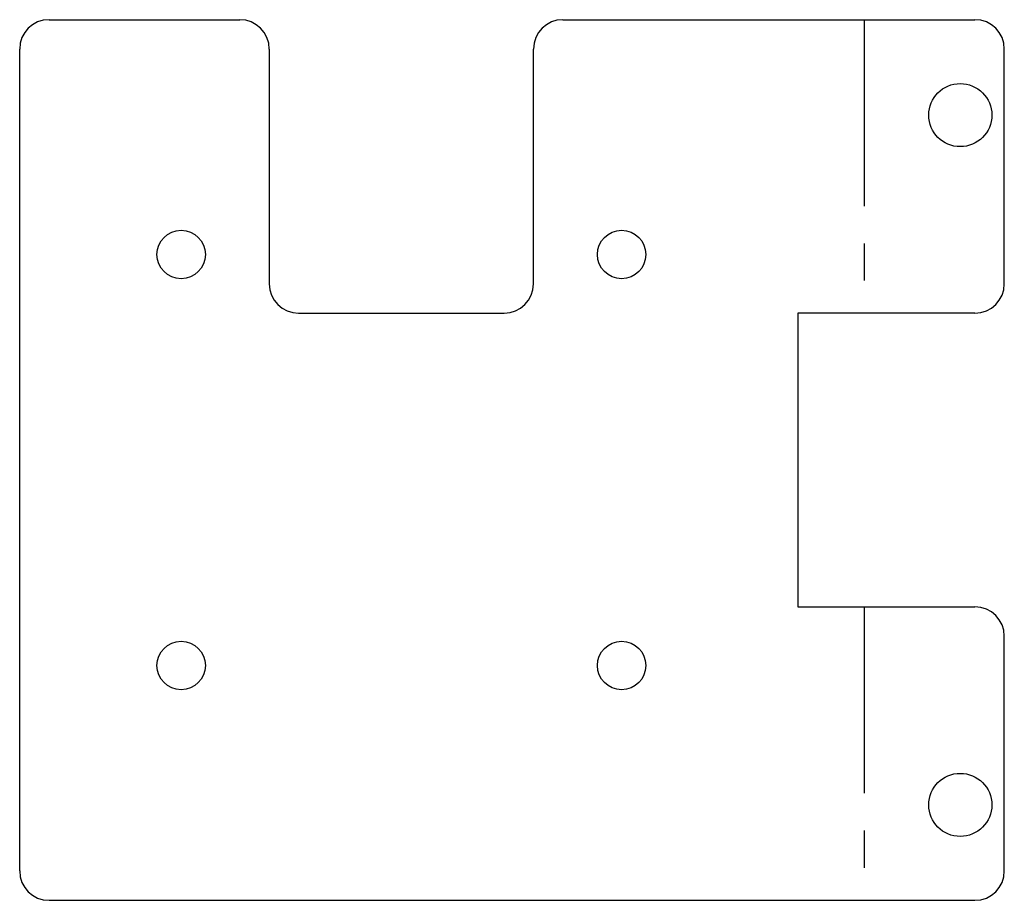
# Model space of a CAD drawing. Header units: millimetres. Extents: x -60 to 7.1, y -30 to 30.
import ezdxf

# ---------------------------------------------------------------- set-up
doc = ezdxf.new("R2010")
doc.units = ezdxf.units.MM
doc.linetypes.add('CENTERX2', pattern=[20.32, 12.7, -2.54, 2.54, -2.54])

msp = doc.modelspace()

# ---------------------------------------------------------------- linework, layer by layer
at = {"color": 7, "linetype": 'Continuous', "lineweight": 25}
for p, q in [((-58, 30), (-45, 30)), ((-23, 30), (5.069, 30)), ((-60, -28), (-60, 28)), ((-43, 28), (-43, 12)), ((-25, 12), (-25, 28)), ((7.069, 12), (7.069, 28)), ((-41, 10), (-27, 10)), ((5.069, 10), (-6.996, 10)), ((-6.996, 10), (-6.996, -10)), ((-6.996, -10), (5.069, -10)), ((7.069, -28), (7.069, -12)), ((-58, -30), (5.069, -30))]:
    msp.add_line(p, q, dxfattribs=at)
at = {"color": 7, "linetype": 'CENTERX2'}
for p, q in [((-2.466, 30), (-2.466, 10)), ((-2.466, -10), (-2.466, -30))]:
    msp.add_line(p, q, dxfattribs=at)
at = {"color": 7, "linetype": 'Continuous', "lineweight": 25}
for centre, radius in [((4.069, 23.5), 2.15), ((-49, 14), 1.65), ((-19, 14), 1.65), ((-49, -14), 1.65), ((-19, -14), 1.65), ((4.069, -23.5), 2.15)]:
    msp.add_circle(centre, radius, dxfattribs=at)
for centre, start, end in [((-58, 28), 90, 180), ((-45, 28), 0, 90), ((-23, 28), 90, 180), ((5.069, 28), 0, 90), ((-41, 12), 180, 270), ((-27, 12), 270, 0), ((5.069, 12), 270, 0), ((5.069, -12), 0, 90), ((-58, -28), 180, 270), ((5.069, -28), 270, 0)]:
    msp.add_arc(centre, 2, start, end, dxfattribs=at)

doc.saveas('drawing.dxf')
